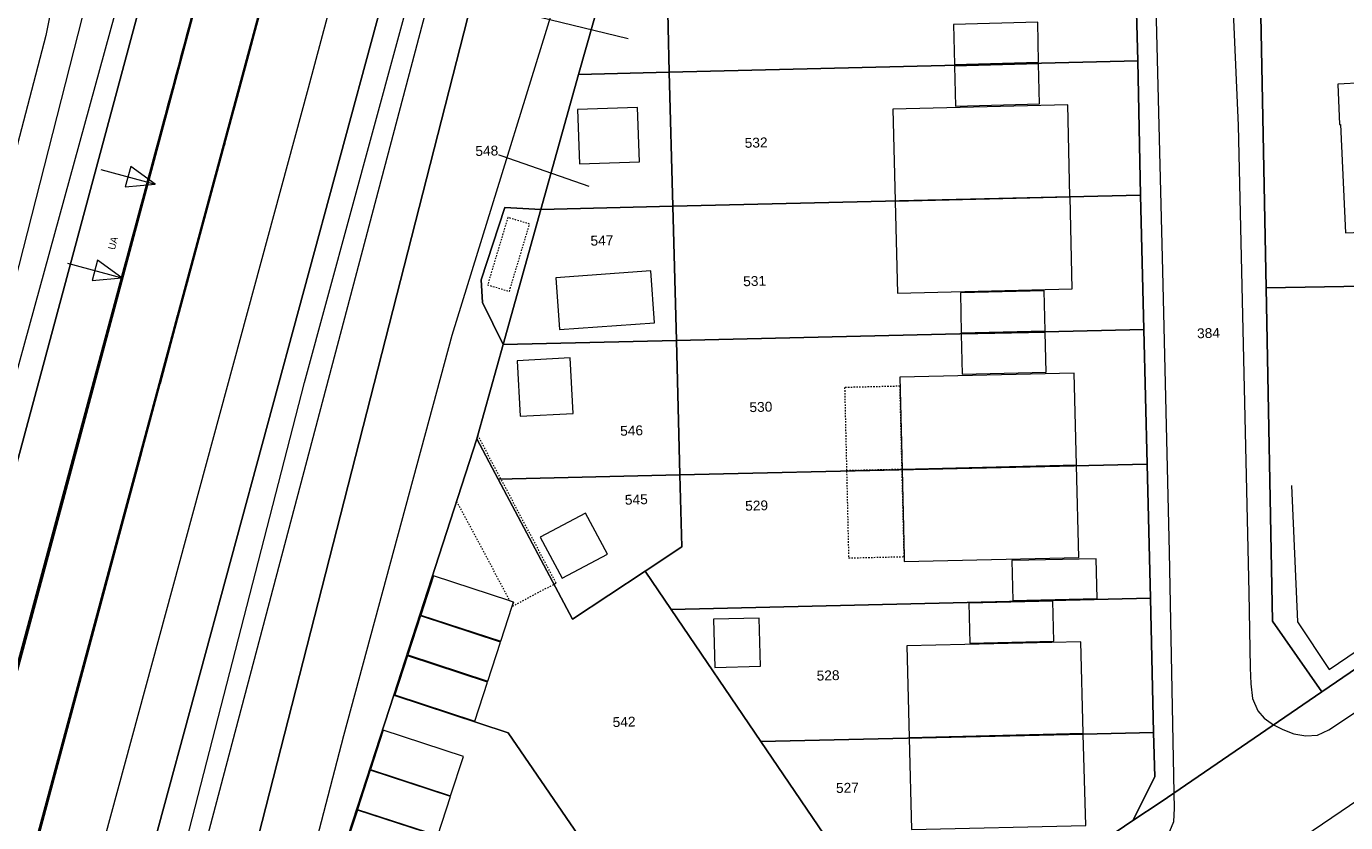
# Model space of a CAD drawing. Header units: millimetres. Extents: x -191 to 81095, y -508122 to 28741.
# Tile 48 of 251: x 4909 to 5003, y 9627 to 9683. Entities that reach past the tile are written whole.
import ezdxf

# ---------------------------------------------------------------- set-up
doc = ezdxf.new("R2010")
doc.units = ezdxf.units.MM
for name, pattern in [('STRICHPUNKT', [1, 0.5, -0.25, 0, -0.25]), ('VE22-087 DB - VST Hervest-Dorsten ALK VA2736$0$1', [0]), ('VE22-087 DB - VST Hervest-Dorsten ALK VA2736$0$3', [0.26, 0.11, -0.15])]:
    doc.linetypes.add(name, pattern=pattern)
for name, color, linetype, lineweight in [('240620_Dorsten Achse$0$EB-62236R-A-ACHSE', 1, 'Continuous', 35), ('240620_Dorsten Achse$0$EB-62236S-A-PFEIL-TXT', 1, 'Continuous', 18), ('240620_Dorsten Achse$0$EB-62273R-A-ACHSE', 1, 'Continuous', 35), ('240620_Dorsten Achse$0$EB-62273R-A-PFEIL-LIN', 1, 'Continuous', 18), ('240620_Dorsten Achse$0$EB-62273S-A-PFEIL-LIN', 1, 'Continuous', 18), ('EB-2236R-A-ACHSE', 2, 'Continuous', 35), ('VE22-087 DB - VST Hervest-Dorsten ALK VA2736$0$AX_Bahnverkehr', 7, 'VE22-087 DB - VST Hervest-Dorsten ALK VA2736$0$1', 18), ('VE22-087 DB - VST Hervest-Dorsten ALK VA2736$0$AX_Flurstueck', 9, 'VE22-087 DB - VST Hervest-Dorsten ALK VA2736$0$1', 18), ('VE22-087 DB - VST Hervest-Dorsten ALK VA2736$0$AX_Gebaeude', 7, 'VE22-087 DB - VST Hervest-Dorsten ALK VA2736$0$1', 18), ('VE22-087 DB - VST Hervest-Dorsten ALK VA2736$0$AX_Gelaendekante', 7, 'VE22-087 DB - VST Hervest-Dorsten ALK VA2736$0$1', 18), ('VE22-087 DB - VST Hervest-Dorsten ALK VA2736$0$AX_Gleis', 7, 'VE22-087 DB - VST Hervest-Dorsten ALK VA2736$0$1', 18), ('VE22-087 DB - VST Hervest-Dorsten ALK VA2736$0$AX_SonstigesBauwerkOderSonstigeEinrichtung', 7, 'VE22-087 DB - VST Hervest-Dorsten ALK VA2736$0$1', 18), ('VE22-087 DB - VST Hervest-Dorsten ALK VA2736$0$AX_Strassenverkehr', 7, 'VE22-087 DB - VST Hervest-Dorsten ALK VA2736$0$1', 18), ('VE22-087 DB - VST Hervest-Dorsten ALK VA2736$0$AX_Strassenverkehrsanlage', 7, 'VE22-087 DB - VST Hervest-Dorsten ALK VA2736$0$1', 18), ('VE22-087 DB - VST Hervest-Dorsten ALK VA2736$0$AX_Vegetationsmerkmal', 7, 'VE22-087 DB - VST Hervest-Dorsten ALK VA2736$0$1', 18), ('VE22-087 DB - VST Hervest-Dorsten ALK VA2736$0$AX_Wohnbauflaeche', 7, 'VE22-087 DB - VST Hervest-Dorsten ALK VA2736$0$1', 18), ('VE22-087 DB - VST Hervest-Dorsten ALK VA2736$0$Flurgrenzen', 9, 'VE22-087 DB - VST Hervest-Dorsten ALK VA2736$0$1', 18)]:
    doc.layers.add(name, color=color, linetype=linetype, lineweight=lineweight)
doc.layers.add('XREF ALK Kataster', color=251, linetype='Continuous')
doc.styles.add('240620_Dorsten Achse$0$PROVI', font='PROVI.SHX')
doc.styles.add('VE22-087 DB - VST Hervest-Dorsten ALK VA2736$0$0', font='arial.ttf')

# ---------------------------------------------------------------- blocks, each defined once
blk = doc.blocks.new('VE22-087 DB - VST Hervest-Dorsten ALK VA2736')
at = {"layer": 'VE22-087 DB - VST Hervest-Dorsten ALK VA2736$0$AX_Flurstueck', "linetype": 'VE22-087 DB - VST Hervest-Dorsten ALK VA2736$0$1', "lineweight": 13, "ltscale": 0.5}
for points in [[(4987.526, 9690.404, 0), (4987.773, 9680.856, 0), (4987.975, 9671.286, 0), (4988.205, 9661.737, 0), (4988.446, 9652.155, 0), (4988.671, 9642.613, 0), (4988.907, 9633.055, 0), (4988.984, 9629.889, 0), (4987.428, 9626.784, 0), (4989.439, 9628.11, 0), (5000.873, 9635.936, 0), (4997.362, 9640.976, 0), (4996.902, 9664.705, 0), (4996.408, 9690.183, 0)], [(4903.269, 9520.626, 0), (4912.443, 9575.675, 0), (4960.064, 9762.026, 0), (4957.242, 9762.333, 0), (4954.229, 9762.343, 0), (4935.363, 9759.503, 0), (4924.336, 9758.551, 0), (4917.531, 9757.605, 0), (4915.414, 9757.263, 0), (4912.856, 9756.849, 0), (4910.212, 9756.422, 0), (4909.787, 9752.107, 0), (4901.663, 9750.89, 0)], [(5104.976, 9706.981, 0), (5096.303, 9701.091, 0), (5087.629, 9695.203, 0), (5076.968, 9687.888, 0), (5072.018, 9684.508, 0), (5067.063, 9681.125, 0), (5062.107, 9677.742, 0), (5054.7, 9672.685, 0), (5037.374, 9660.856, 0), (5000.873, 9635.936, 0), (4989.439, 9628.11, 0), (4987.428, 9626.784, 0), (4971.933, 9616.235, 0), (4960.033, 9608.105, 0), (4948.124, 9599.992, 0), (4913.547, 9576.427, 0), (4912.443, 9575.675, 0), (4903.269, 9520.626, 0)], [(4951.515, 9682.412, 0), (4945.163, 9683.953, 0)], [(4948.741, 9671.913, 0), (4941.462, 9674.454, 0)]]:
    blk.add_polyline3d(points, dxfattribs=at)
for points in [[(4947.989, 9679.881, 0), (4950.709, 9689.52, 0), (4955.202, 9705.569, 0), (4958.558, 9717.551, 0), (4960.651, 9729.579, 0), (4961.628, 9735.194, 0), (4961.605, 9758.554, 0), (4960.064, 9762.026, 0), (4912.443, 9575.675, 0), (4922.687, 9592.721, 0), (4924.265, 9598.634, 0), (4930.967, 9623.761, 0), (4931.29, 9624.758, 0), (4934.843, 9635.693, 0), (4940.75, 9653.947, 0), (4940.821, 9654.2, 0), (4942.627, 9660.653, 0), (4945.315, 9670.277, 0)], [(4954.219, 9689.605, 0), (4954.443, 9680.038, 0), (4987.773, 9680.856, 0), (4987.526, 9690.404, 0)], [(4996.408, 9690.183, 0), (4996.902, 9664.705, 0), (5012.137, 9664.967, 0), (5013.971, 9664.999, 0), (5016.908, 9665.05, 0), (5028.916, 9673.224, 0), (5028.745, 9673.474, 0), (5026.745, 9676.401, 0), (5017.048, 9690.584, 0)], [(4954.219, 9689.605, 0), (4950.709, 9689.52, 0), (4947.989, 9679.881, 0), (4954.443, 9680.038, 0)], [(4954.443, 9680.038, 0), (4954.7, 9670.499, 0), (4987.975, 9671.286, 0), (4987.773, 9680.856, 0)], [(4954.443, 9680.038, 0), (4947.989, 9679.881, 0), (4945.315, 9670.277, 0), (4954.7, 9670.499, 0)], [(5028.916, 9673.224, 0), (5016.908, 9665.05, 0), (5013.971, 9664.999, 0), (5012.137, 9664.967, 0), (4996.902, 9664.705, 0), (4997.362, 9640.976, 0), (5000.873, 9635.936, 0), (5037.374, 9660.856, 0), (5034.266, 9665.4, 0)], [(4987.975, 9671.286, 0), (4954.7, 9670.499, 0), (4954.955, 9660.948, 0), (4988.205, 9661.737, 0)], [(4954.7, 9670.499, 0), (4945.315, 9670.277, 0), (4942.627, 9660.653, 0), (4954.955, 9660.948, 0)], [(4988.205, 9661.737, 0), (4954.955, 9660.948, 0), (4955.2, 9651.393, 0), (4988.446, 9652.155, 0)], [(4954.955, 9660.948, 0), (4942.627, 9660.653, 0), (4940.821, 9654.2, 0), (4940.75, 9653.947, 0), (4942.265, 9651.086, 0), (4955.2, 9651.393, 0)], [(4947.556, 9641.102, 0), (4942.265, 9651.086, 0), (4940.75, 9653.947, 0), (4934.843, 9635.693, 0), (4942.985, 9633.027, 0), (4952.683, 9618.851, 0), (4957.763, 9611.421, 0), (4960.033, 9608.105, 0), (4971.933, 9616.235, 0), (4960.961, 9632.394, 0), (4954.57, 9641.811, 0), (4952.722, 9644.53, 0)], [(4955.2, 9651.393, 0), (4955.33, 9646.262, 0), (4952.722, 9644.53, 0), (4954.57, 9641.811, 0), (4988.671, 9642.613, 0), (4988.446, 9652.155, 0)], [(4955.2, 9651.393, 0), (4942.265, 9651.086, 0), (4947.556, 9641.102, 0), (4952.722, 9644.53, 0), (4955.33, 9646.262, 0)], [(4988.671, 9642.613, 0), (4954.57, 9641.811, 0), (4960.961, 9632.394, 0), (4983.888, 9632.936, 0), (4988.907, 9633.055, 0)], [(4957.763, 9611.421, 0), (4952.683, 9618.851, 0), (4942.985, 9633.027, 0), (4934.843, 9635.693, 0), (4931.29, 9624.758, 0), (4939.71, 9612.371, 0), (4943.076, 9607.418, 0), (4948.124, 9599.992, 0), (4960.033, 9608.105, 0)], [(4983.888, 9632.936, 0), (4960.961, 9632.394, 0), (4971.933, 9616.235, 0), (4987.428, 9626.784, 0), (4988.984, 9629.889, 0), (4988.907, 9633.055, 0)]]:
    blk.add_polyline3d(points, close=True, dxfattribs=at)
at = {"layer": 'VE22-087 DB - VST Hervest-Dorsten ALK VA2736$0$AX_Gebaeude', "color": 7, "linetype": 'VE22-087 DB - VST Hervest-Dorsten ALK VA2736$0$1', "lineweight": 13, "ltscale": 0.5}
for points in [[(4974.664, 9683.452, 0), (4974.729, 9680.604, 0), (4980.717, 9680.751, 0), (4980.655, 9683.599, 0)], [(4974.733, 9680.484, 0), (4974.806, 9677.635, 0), (4980.795, 9677.792, 0), (4980.72, 9680.641, 0)], [(5007.974, 9679.509, 0), (5003.784, 9679.286, 0), (5002.002, 9679.191, 0), (5002.137, 9676.315, 0), (5002.197, 9676.319, 0), (5002.558, 9668.611, 0), (5011.666, 9668.999, 0), (5011.645, 9669.349, 0), (5011.413, 9673.057, 0), (5015.109, 9673.219, 0), (5015.001, 9675.448, 0), (5013.787, 9675.348, 0), (5013.756, 9675.769, 0), (5011.265, 9675.582, 0), (5011.179, 9677.048, 0), (5011.129, 9677.046, 0), (5011.047, 9678.443, 0), (5011.016, 9678.971, 0), (5010.893, 9678.965, 0), (5010.864, 9679.663, 0)], [(4970.346, 9677.425, 0), (4970.515, 9670.893, 0), (4982.953, 9671.197, 0), (4982.802, 9677.732, 0)], [(4952.183, 9677.54, 0), (4947.916, 9677.382, 0), (4948.059, 9673.52, 0), (4952.326, 9673.677, 0)], [(4970.516, 9670.843, 0), (4970.682, 9664.329, 0), (4983.108, 9664.625, 0), (4982.955, 9671.147, 0)], [(4946.38, 9665.42, 0), (4946.641, 9661.735, 0), (4953.392, 9662.214, 0), (4953.131, 9665.898, 0)], [(4975.153, 9664.335, 0), (4975.219, 9661.49, 0), (4981.186, 9661.631, 0), (4981.121, 9664.479, 0)], [(4975.22, 9661.39, 0), (4975.286, 9658.543, 0), (4981.251, 9658.687, 0), (4981.188, 9661.521, 0)], [(4947.4, 9659.706, 0), (4943.632, 9659.507, 0), (4943.842, 9655.555, 0), (4947.61, 9655.755, 0)], [(4970.842, 9658.342, 0), (4971.005, 9651.797, 0), (4983.427, 9652.092, 0), (4983.262, 9658.623, 0)], [(4971.006, 9651.747, 0), (4971.158, 9645.563, 0), (4971.167, 9645.214, 0), (4983.592, 9645.504, 0), (4983.428, 9652.042, 0)], [(4948.48, 9648.665, 0), (4945.269, 9646.947, 0), (4946.833, 9644.025, 0), (4950.044, 9645.743, 0)], [(4978.825, 9645.282, 0), (4978.895, 9642.433, 0), (4984.876, 9642.574, 0), (4984.807, 9645.41, 0)], [(4943.367, 9642.327, 0), (4943.099, 9642.414, 0), (4937.668, 9644.194, 0), (4936.762, 9641.408, 0), (4942.46, 9639.535, 0), (4943.277, 9642.049, 0)], [(4975.752, 9642.258, 0), (4975.82, 9639.412, 0), (4981.8, 9639.554, 0), (4981.738, 9642.399, 0)], [(4936.743, 9641.352, 0), (4935.839, 9638.564, 0), (4941.539, 9636.695, 0), (4942.442, 9639.478, 0)], [(4960.831, 9641.193, 0), (4957.592, 9641.103, 0), (4957.687, 9637.683, 0), (4960.926, 9637.773, 0)], [(4971.34, 9639.207, 0), (4971.513, 9632.683, 0), (4983.887, 9632.986, 0), (4983.719, 9639.498, 0)], [(4935.82, 9638.507, 0), (4934.914, 9635.722, 0), (4940.616, 9633.856, 0), (4941.52, 9636.637, 0)], [(4939.795, 9631.329, 0), (4934.096, 9633.202, 0), (4933.191, 9630.416, 0), (4938.891, 9628.545, 0)], [(4983.888, 9632.936, 0), (4971.516, 9632.633, 0), (4971.671, 9626.136, 0), (4984.072, 9626.416, 0)], [(4938.875, 9628.497, 0), (4933.175, 9630.369, 0), (4932.268, 9627.573, 0), (4937.967, 9625.704, 0)], [(4932.253, 9627.525, 0), (4931.348, 9624.74, 0), (4937.049, 9622.874, 0), (4937.953, 9625.658, 0)]]:
    blk.add_polyline3d(points, close=True, dxfattribs=at)
at = {"layer": 'VE22-087 DB - VST Hervest-Dorsten ALK VA2736$0$AX_Gelaendekante', "color": 18, "linetype": 'VE22-087 DB - VST Hervest-Dorsten ALK VA2736$0$1', "lineweight": 13, "ltscale": 0.5, "true_color": 0x520000}
for points in [[(4933.191, 9757.834, 0), (4931.474, 9757.584, 0), (4929.114, 9756.758, 0), (4927.439, 9755.039, 0), (4925.025, 9752.513, 0), (4923.136, 9749.369, 0), (4921.585, 9743.142, 0), (4916.894, 9716.756, 0), (4910.085, 9682.658, 0), (4903.394, 9657.077, 0), (4894.207, 9617.363, 0), (4876.989, 9545.543, 0), (4869.439, 9514.376, 0), (4869.097, 9513.023, 0), (4869.254, 9511.912, 0), (4869.836, 9511.029, 0)], [(4869.836, 9511.029, 0), (4885.079, 9570.021, 0), (4899.956, 9629.383, 0), (4916.805, 9690.726, 0), (4930.117, 9746.167, 0), (4933.191, 9757.834, 0)]]:
    blk.add_polyline3d(points, dxfattribs=at)
at = {"layer": 'VE22-087 DB - VST Hervest-Dorsten ALK VA2736$0$AX_Gleis', "color": 7, "linetype": 'VE22-087 DB - VST Hervest-Dorsten ALK VA2736$0$1', "lineweight": 13, "ltscale": 0.5}
blk.add_polyline3d([(4937.114, 9748.027, 0), (4926.786, 9707.413, 0), (4911.437, 9649.991, 0), (4895.982, 9592.539, 0), (4877.454, 9523.779, 0), (4861.558, 9464.978, 0)], dxfattribs=at)
at = {"layer": 'VE22-087 DB - VST Hervest-Dorsten ALK VA2736$0$AX_SonstigesBauwerkOderSonstigeEinrichtung', "color": 7, "linetype": 'VE22-087 DB - VST Hervest-Dorsten ALK VA2736$0$3', "lineweight": 13, "ltscale": 0.5}
for points in [[(4942.957, 9669.703, 0), (4941.52, 9664.91, 0), (4943.07, 9664.446, 0), (4944.507, 9669.239, 0)], [(4966.92, 9657.601, 0), (4967.058, 9651.704, 0), (4971.005, 9651.797, 0), (4970.858, 9657.694, 0)], [(4946.393, 9643.683, 0), (4940.821, 9654.2, 0), (4940.75, 9653.947, 0), (4939.311, 9649.502, 0), (4943.099, 9642.414, 0), (4943.367, 9642.327, 0), (4943.297, 9642.043, 0)], [(4967.06, 9651.654, 0), (4967.204, 9645.471, 0), (4971.158, 9645.563, 0), (4971.006, 9651.747, 0)]]:
    blk.add_polyline3d(points, close=True, dxfattribs=at)
at = {"layer": 'VE22-087 DB - VST Hervest-Dorsten ALK VA2736$0$AX_Strassenverkehrsanlage', "color": 7, "linetype": 'VE22-087 DB - VST Hervest-Dorsten ALK VA2736$0$1', "lineweight": 13, "ltscale": 0.5, "true_color": 0xf7f7f0}
blk.add_polyline3d([(4997.438, 9633.585, 0), (4998.108, 9633.257, 0), (4998.878, 9632.961, 0), (4999.723, 9632.81, 0), (5000.563, 9632.849, 0), (5001.361, 9633.236, 0), (5006.952, 9636.945, 0), (5032.33, 9654.233, 0), (5072.592, 9681.652, 0), (5107.06, 9705.166, 0), (5137.522, 9726.191, 0)], dxfattribs=at)
at = {"layer": 'VE22-087 DB - VST Hervest-Dorsten ALK VA2736$0$AX_Vegetationsmerkmal', "color": 7, "linetype": 'VE22-087 DB - VST Hervest-Dorsten ALK VA2736$0$1', "lineweight": 13, "ltscale": 0.5}
for points in [[(4869.848, 9513.481, 0), (4892.249, 9603.867, 0), (4913.595, 9687.521, 0), (4924.265, 9750.645, 0)], [(4998.71, 9650.624, 0), (4999.136, 9640.92, 0), (5001.403, 9637.528, 0), (5032.144, 9658.405, 0), (5030.263, 9660.722, 0)]]:
    blk.add_polyline3d(points, dxfattribs=at)
at = {"layer": 'VE22-087 DB - VST Hervest-Dorsten ALK VA2736$0$AX_Wohnbauflaeche', "color": 253, "linetype": 'VE22-087 DB - VST Hervest-Dorsten ALK VA2736$0$1', "lineweight": 13, "ltscale": 0.5, "true_color": 0x999999}
blk.add_polyline3d([(4996.408, 9690.183, 0), (4996.902, 9664.705, 0), (4997.362, 9640.976, 0), (5000.873, 9635.936, 0), (5037.374, 9660.856, 0), (5054.7, 9672.685, 0), (5062.107, 9677.742, 0), (5067.063, 9681.125, 0), (5072.018, 9684.508, 0)], dxfattribs=at)
blk.add_polyline3d([(4952.791, 9705.702, 0), (4950.934, 9696.251, 0), (4949.956, 9691.279, 0), (4950.709, 9689.52, 0), (4947.989, 9679.881, 0), (4954.443, 9680.038, 0), (4987.773, 9680.856, 0), (4987.526, 9690.404, 0), (4987.363, 9696.762, 0), (4987.115, 9706.329, 0), (4974.108, 9706.019, 0), (4956.782, 9705.606, 0), (4955.202, 9705.569, 0)], close=True, dxfattribs=at)
at = {"layer": 'VE22-087 DB - VST Hervest-Dorsten ALK VA2736$0$AX_Flurstueck', "char_height": 0.7, "attachment_point": 2, "rotation": 1.5894, "style": 'VE22-087 DB - VST Hervest-Dorsten ALK VA2736$0$0', "bg_fill": 3, "box_fill_scale": 1, "bg_fill_color": 256, "bg_fill_transparency": 0}
for s, insert in [('532', (4960.614, 9675.383)), ('548', (4941.453, 9674.803)), ('547', (4949.644, 9668.419)), ('531', (4960.506, 9665.532)), ('384', (4992.8, 9661.826)), ('530', (4960.953, 9656.57)), ('546', (4951.754, 9654.885)), ('545', (4952.089, 9649.979)), ('529', (4960.649, 9649.55)), ('528', (4965.734, 9637.459)), ('542', (4951.22, 9634.153)), ('527', (4967.11, 9629.459))]:
    blk.add_mtext(s, dxfattribs=dict(at, insert=insert))
at = {"layer": 'VE22-087 DB - VST Hervest-Dorsten ALK VA2736$0$AX_Bahnverkehr', "color": 253, "linetype": 'VE22-087 DB - VST Hervest-Dorsten ALK VA2736$0$1', "lineweight": 13, "ltscale": 0.5, "true_color": 0x999999}
for points in [[(4905.661, 9643.461, 0), (4921.117, 9700.93, 0), (4931.647, 9746.046, 0), (4951.779, 9753.344, 0), (4946.528, 9731.283, 0), (4912.925, 9607.258, 0), (4899.342, 9556.66, 0)], [(4903.269, 9520.626, 0), (4912.443, 9575.675, 0), (4960.064, 9762.026, 0), (4957.242, 9762.333, 0), (4954.229, 9762.343, 0), (4935.363, 9759.503, 0), (4924.336, 9758.551, 0), (4917.531, 9757.605, 0), (4915.414, 9757.263, 0), (4916.337, 9741.459, 0), (4916.16, 9734.354, 0), (4914.95, 9722.618, 0), (4913.937, 9713.219, 0), (4911.893, 9700.727, 0), (4908.166, 9683.934, 0)]]:
    blk.add_polyline3d(points, dxfattribs=at)
for points in [[(4912.443, 9575.675, 0), (4922.687, 9592.721, 0), (4924.265, 9598.634, 0), (4930.967, 9623.761, 0), (4931.29, 9624.758, 0), (4934.843, 9635.693, 0), (4940.75, 9653.947, 0), (4940.821, 9654.2, 0), (4942.627, 9660.653, 0), (4941.153, 9663.665, 0), (4941.051, 9665.26, 0), (4942.74, 9670.423, 0), (4945.315, 9670.277, 0), (4947.989, 9679.881, 0), (4950.709, 9689.52, 0), (4949.956, 9691.279, 0), (4950.934, 9696.251, 0), (4952.791, 9705.702, 0), (4957.279, 9722.351, 0), (4959.939, 9733.261, 0), (4961.628, 9735.194, 0), (4961.605, 9758.554, 0), (4960.064, 9762.026, 0)], [(4951.779, 9753.344, 0), (4931.647, 9746.046, 0), (4921.117, 9700.93, 0), (4905.661, 9643.461, 0), (4899.686, 9621.809, 0), (4888.831, 9577.619, 0), (4870.333, 9509.257, 0), (4861.264, 9475.094, 0), (4859.732, 9468.944, 0), (4858.903, 9465.616, 0), (4870.436, 9462.847, 0), (4873.305, 9462.158, 0), (4884.029, 9503.215, 0), (4899.342, 9556.66, 0), (4912.925, 9607.258, 0), (4946.528, 9731.283, 0)]]:
    blk.add_polyline3d(points, close=True, dxfattribs=at)
at = {"layer": 'VE22-087 DB - VST Hervest-Dorsten ALK VA2736$0$AX_Gelaendekante', "color": 18, "linetype": 'VE22-087 DB - VST Hervest-Dorsten ALK VA2736$0$1', "lineweight": 13, "ltscale": 0.5, "true_color": 0x520000}
for points in [[(4878.625, 9461.917, 0), (4908.035, 9578.426, 0), (4928.485, 9657.964, 0), (4948.127, 9730.105, 0), (4955.773, 9761.451, 0)], [(4955.773, 9761.451, 0), (4958.855, 9760.878, 0), (4960.42, 9759.249, 0), (4961.084, 9754.516, 0), (4959.955, 9736.756, 0), (4947.821, 9689.939, 0), (4938.986, 9661.309, 0), (4931.261, 9632.811, 0), (4921.005, 9593.244, 0), (4919.417, 9590.209, 0), (4915.943, 9583.853, 0), (4911.334, 9576.426, 0), (4901.428, 9520.598, 0), (4896.483, 9494.231, 0), (4889.832, 9467.207, 0), (4888.484, 9464.635, 0), (4886.771, 9462.434, 0), (4884.518, 9461.408, 0), (4882.092, 9461.188, 0), (4878.625, 9461.917, 0)]]:
    blk.add_polyline3d(points, dxfattribs=at)
at = {"layer": 'VE22-087 DB - VST Hervest-Dorsten ALK VA2736$0$AX_Gleis', "color": 7, "linetype": 'VE22-087 DB - VST Hervest-Dorsten ALK VA2736$0$1', "lineweight": 13, "ltscale": 0.5}
for points in [[(4948.32, 9752.09, 0), (4928.742, 9678.903, 0), (4910.874, 9613.02, 0), (4893.007, 9547.135, 0), (4876.561, 9487.274, 0)], [(4870.436, 9462.847, 0), (4872.038, 9468.962, 0), (4876.561, 9487.274, 0), (4881.241, 9511.282, 0), (4886.345, 9537.262, 0), (4894.35, 9569.33, 0), (4907.99, 9619.637, 0), (4923.054, 9675.913, 0), (4943.09, 9750.194, 0)]]:
    blk.add_polyline3d(points, dxfattribs=at)
at = {"layer": 'VE22-087 DB - VST Hervest-Dorsten ALK VA2736$0$AX_Strassenverkehr', "color": 253, "linetype": 'VE22-087 DB - VST Hervest-Dorsten ALK VA2736$0$1', "lineweight": 13, "ltscale": 0.5, "true_color": 0x999999}
for points in [[(4987.526, 9690.404, 0), (4987.773, 9680.856, 0), (4987.975, 9671.286, 0), (4988.205, 9661.737, 0), (4988.446, 9652.155, 0), (4988.671, 9642.613, 0), (4988.907, 9633.055, 0), (4988.984, 9629.889, 0), (4987.428, 9626.784, 0), (4989.439, 9628.11, 0), (5000.873, 9635.936, 0), (4997.362, 9640.976, 0), (4996.902, 9664.705, 0), (4996.408, 9690.183, 0)], [(5104.976, 9706.981, 0), (5096.303, 9701.091, 0), (5087.629, 9695.203, 0), (5076.968, 9687.888, 0), (5072.018, 9684.508, 0), (5067.063, 9681.125, 0), (5062.107, 9677.742, 0), (5054.7, 9672.685, 0), (5037.374, 9660.856, 0), (5000.873, 9635.936, 0), (4989.439, 9628.11, 0), (4987.428, 9626.784, 0), (4971.933, 9616.235, 0), (4960.033, 9608.105, 0), (4948.124, 9599.992, 0), (4913.547, 9576.427, 0), (4915.9, 9573.828, 0), (4915.241, 9572.491, 0), (4914.874, 9571.361, 0), (4914.329, 9569.48, 0), (4912.592, 9560.338, 0), (4906.211, 9524.909, 0)]]:
    blk.add_polyline3d(points, dxfattribs=at)
at = {"layer": 'VE22-087 DB - VST Hervest-Dorsten ALK VA2736$0$AX_Strassenverkehrsanlage', "color": 7, "linetype": 'VE22-087 DB - VST Hervest-Dorsten ALK VA2736$0$1', "lineweight": 13, "ltscale": 0.5, "true_color": 0xf7f7f0}
for points in [[(4990.372, 9628.748, 0), (4990.042, 9645.874, 0), (4989.56, 9665.901, 0), (4988.903, 9692.278, 0)], [(4994.225, 9691.909, 0), (4994.908, 9676.243, 0), (4995.681, 9643.002, 0), (4995.78, 9637.643, 0), (4995.812, 9636.5, 0), (4995.941, 9635.458, 0), (4996.313, 9634.598, 0), (4996.776, 9634.063, 0), (4997.438, 9633.585, 0)], [(4910.46, 9516.221, 0), (4913.805, 9536.286, 0), (4917.225, 9555.957, 0), (4918.784, 9564.994, 0), (4919.004, 9566.173, 0), (4919.321, 9567.325, 0), (4919.823, 9568.672, 0), (4920.3, 9569.763, 0), (4920.784, 9570.633, 0), (4921.365, 9571.411, 0), (4922.166, 9572.289, 0), (4923.341, 9573.401, 0), (4934.231, 9581.111, 0), (4955.157, 9595.318, 0), (4975.891, 9609.552, 0), (5006.159, 9630.109, 0), (5032.502, 9648.02, 0), (5062.893, 9668.708, 0), (5097.737, 9692.454, 0), (5122.147, 9709.138, 0)], [(4915.9, 9573.828, 0), (4917.734, 9575.558, 0), (4920.798, 9578.079, 0), (4954.962, 9601.695, 0), (4989.426, 9625.311, 0), (4990.064, 9626.03, 0), (4990.339, 9626.698, 0), (4990.379, 9627.624, 0), (4990.372, 9628.748, 0)]]:
    blk.add_polyline3d(points, dxfattribs=at)
at = {"layer": 'VE22-087 DB - VST Hervest-Dorsten ALK VA2736$0$AX_Vegetationsmerkmal', "color": 7, "linetype": 'VE22-087 DB - VST Hervest-Dorsten ALK VA2736$0$1', "lineweight": 13, "ltscale": 0.5}
blk.add_polyline3d([(4957.255, 9760.556, 0), (4908.647, 9576.738, 0), (4881.031, 9464.634, 0)], dxfattribs=at)
at = {"layer": 'VE22-087 DB - VST Hervest-Dorsten ALK VA2736$0$AX_Wohnbauflaeche', "color": 253, "linetype": 'VE22-087 DB - VST Hervest-Dorsten ALK VA2736$0$1', "lineweight": 13, "ltscale": 0.5, "true_color": 0x999999}
blk.add_polyline3d([(4971.933, 9616.235, 0), (4987.428, 9626.784, 0), (4988.984, 9629.889, 0), (4988.907, 9633.055, 0), (4988.671, 9642.613, 0), (4988.446, 9652.155, 0), (4988.205, 9661.737, 0), (4987.975, 9671.286, 0), (4987.773, 9680.856, 0), (4954.443, 9680.038, 0), (4947.989, 9679.881, 0), (4945.315, 9670.277, 0), (4942.74, 9670.423, 0), (4941.051, 9665.26, 0), (4941.153, 9663.665, 0), (4942.627, 9660.653, 0), (4940.821, 9654.2, 0), (4940.75, 9653.947, 0), (4934.843, 9635.693, 0), (4931.29, 9624.758, 0)], dxfattribs=at)
at = {"layer": 'VE22-087 DB - VST Hervest-Dorsten ALK VA2736$0$Flurgrenzen', "ltscale": 0.5}
for points in [[(4969.089, 9782.442, 0), (4967.505, 9778.886, 0), (4966.702, 9777.108, 0), (4962.666, 9768.152, 0), (4961.848, 9766.371, 0), (4960.299, 9762.945, 0), (4960.064, 9762.026, 0), (4912.443, 9575.675, 0), (4903.269, 9520.626, 0), (4897.901, 9494.171, 0), (4890.944, 9465.646, 0), (4887.61, 9460.113, 0), (4886.541, 9458.338, 0), (4881.829, 9450.521, 0), (4880.824, 9448.855, 0), (4880.789, 9448.729, 0), (4878.407, 9440.061, 0), (4878.08, 9438.872, 0), (4873.545, 9422.369, 0), (4873.274, 9421.503, 0), (4872.373, 9417.602, 0), (4866.127, 9390.566, 0), (4865.46, 9387.683, 0)], [(4865.46, 9387.683, 0), (4866.127, 9390.566, 0), (4872.373, 9417.602, 0), (4873.274, 9421.503, 0), (4873.545, 9422.369, 0), (4878.08, 9438.872, 0), (4878.407, 9440.061, 0), (4880.789, 9448.729, 0), (4880.824, 9448.855, 0), (4881.829, 9450.521, 0), (4886.541, 9458.338, 0), (4887.61, 9460.113, 0), (4890.944, 9465.646, 0), (4897.901, 9494.171, 0), (4903.269, 9520.626, 0), (4912.443, 9575.675, 0), (4960.064, 9762.026, 0), (4960.299, 9762.945, 0), (4961.848, 9766.371, 0), (4962.666, 9768.152, 0), (4966.702, 9777.108, 0), (4967.505, 9778.886, 0), (4969.089, 9782.442, 0)]]:
    blk.add_polyline3d(points, dxfattribs=at)

msp = doc.modelspace()

# ---------------------------------------------------------------- linework, layer by layer
at = {"layer": 'EB-2236R-A-ACHSE', "color": 251, "linetype": 'STRICHPUNKT', "ltscale": 10, "flags": 128}
msp.add_lwpolyline([(4859.502, 9422.799), (4872.511, 9471.077, 0.017829), (4877.336, 9491.914), (4880.465, 9508.02), (4883.328, 9522.752, -0.017829), (4892.816, 9563.73), (4973.336, 9862.553, -0.005234), (4993.14, 9933.103), (5038.787, 10089.402, -0.000207), (5041.243, 10097.8, -0.000622), (5043.007, 10103.796, -0.001037), (5045.268, 10111.383, -0.001452), (5047.324, 10118.162, -0.001867), (5049.623, 10125.563, -0.002282), (5051.83, 10132.469, -0.002696), (5054.241, 10139.759, -0.003111), (5056.621, 10146.683, -0.066775), (5124.742, 10280.593, -0.032347), (5164.803, 10331.303, -0.004102), (5170.572, 10337.602, -0.003555), (5176.723, 10344.115, -0.003008), (5182.611, 10350.188, -0.002461), (5188.975, 10356.61, -0.001914), (5194.843, 10362.429, -0.001367), (5201.444, 10368.889, -0.00082), (5206.677, 10373.967, -0.000273), (5214.02, 10381.059), (5282.892, 10447.511)], format="xyb", dxfattribs=at)

# ---------------------------------------------------------------- next in the draw order: block references
at = {"layer": 'XREF ALK Kataster', "color": 251}
msp.add_blockref('VE22-087 DB - VST Hervest-Dorsten ALK VA2736', (0, 0), dxfattribs=at)

# ---------------------------------------------------------------- next in the draw order: linework, layer by layer
at = {"layer": '240620_Dorsten Achse$0$EB-62236R-A-ACHSE', "color": 251}
msp.add_line((4892.821, 9563.751), (4973.336, 9862.559), dxfattribs=at)
at = {"layer": '240620_Dorsten Achse$0$EB-62273R-A-ACHSE', "color": 251}
msp.add_line((4841.92, 9392.336), (4915.502, 9665.413), dxfattribs=at)
at = {"layer": '240620_Dorsten Achse$0$EB-62273R-A-ACHSE', "color": 251, "flags": 128}
msp.add_lwpolyline([(4915.502, 9665.413, 0.000098), (4918.534, 9676.675, 0.000293), (4920.694, 9684.721, 0.000488), (4923.414, 9694.918, 0.000683), (4925.826, 9704.046)], format="xyb", dxfattribs=at)
at = {"layer": '240620_Dorsten Achse$0$EB-62273R-A-PFEIL-LIN', "color": 251, "flags": 128}
msp.add_lwpolyline([(4911.64, 9666.454), (4915.502, 9665.413), (4913.766, 9666.658), (4913.376, 9665.21), (4915.502, 9665.413)], dxfattribs=at)
at = {"layer": '240620_Dorsten Achse$0$EB-62273S-A-PFEIL-LIN', "color": 251, "flags": 128}
msp.add_lwpolyline([(4913.998, 9673.127), (4917.86, 9672.083), (4916.125, 9673.329), (4915.733, 9671.881), (4917.86, 9672.083)], dxfattribs=at)

# ---------------------------------------------------------------- next in the draw order: texts
at = {"layer": '240620_Dorsten Achse$0$EB-62236S-A-PFEIL-TXT', "color": 251, "style": '240620_Dorsten Achse$0$PROVI'}
msp.add_text('UA', height=0.5, rotation=74.87125, dxfattribs=at).set_placement((4914.992, 9667.363))

doc.saveas('drawing.dxf')
